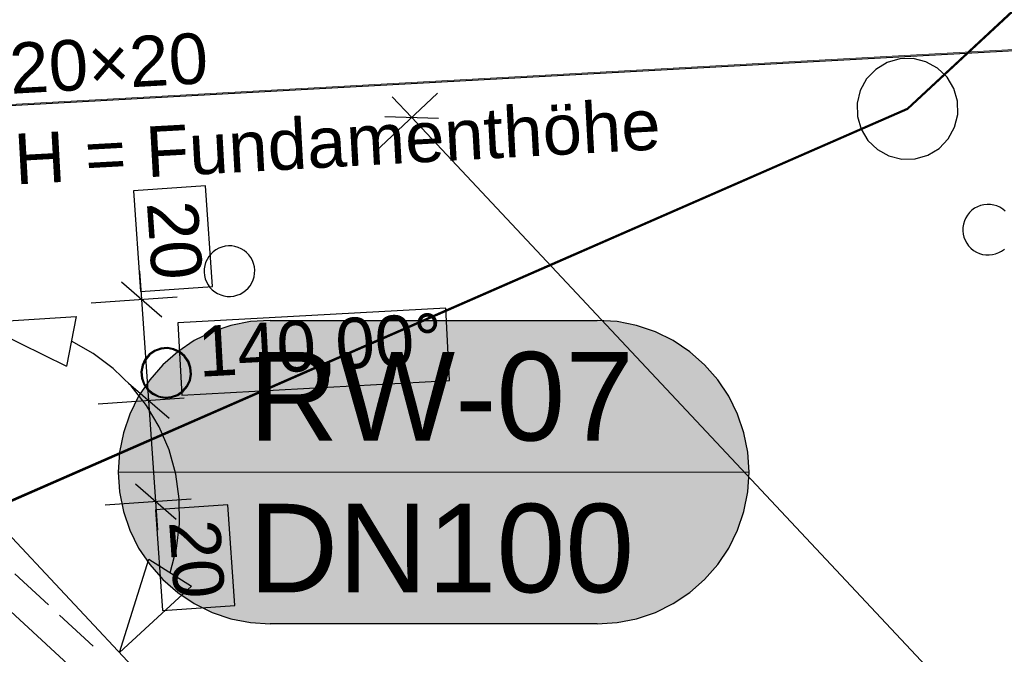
# Model space of a CAD drawing. Extents: x -779 to 790, y -208 to 633.
# Tile 64 of 232: x -298 to -259, y 127 to 152. Entities that reach past the tile are written whole.
import ezdxf
from ezdxf.lldxf.tags import DXFTag

# ---------------------------------------------------------------- set-up
doc = ezdxf.new("R2010")
doc.units = 0
doc.layers.get('0').update_dxf_attribs({"lineweight": 25})
for name, color, linetype, lineweight, true_color in [('01 Allgemein Bemaßung', 7, 'Continuous', 25, 0x848484), ('01AFU Allgemein Bemaßung-A07F5V4RWF', 7, 'Continuous', 25, 0x848484), ('02 Raster Bemaßung', 7, 'Continuous', 25, 0x848484), ('02 Raster Gebäude-A07F5V4QWF', 7, 'Continuous', 25, 0x848484), ('20 Fallrohre', 9, 'Continuous', 25, 0x808080), ('20 Fundament-A07F5V4OWF', 7, 'Continuous', 25, 0x848484), ('20 Magerbeton Bohrungen', 7, 'Continuous', 25, 0x848484), ('20 Zaun innen', 9, 'Continuous', 25, 0x808080), ('S_Mass', 150, 'Continuous', 25, 0x007fff)]:
    doc.layers.add(name, color=color, linetype=linetype, lineweight=lineweight, true_color=true_color)
doc.layers.add('02 Raster Gebäude-A07F5V53WF', color=7, linetype='Continuous', lineweight=13)
doc.styles.get("Standard").update_dxf_attribs({"font": 'arial.ttf'})
tags = doc.linetypes.add('Raster-A07F5V4TWF', pattern=[0.2, 0.1, -0.05, 0, -0.05]).pattern_tags.tags
tags[10:11] = [DXFTag(74, 4), DXFTag(75, 0), DXFTag(340, '0'), DXFTag(46, 1.0), DXFTag(50, 0.0), DXFTag(44, 0.0), DXFTag(45, 0.0)]
tags[8:9] = [DXFTag(74, 4), DXFTag(75, 0), DXFTag(340, '0'), DXFTag(46, 1.0), DXFTag(50, 0.0), DXFTag(44, 0.0), DXFTag(45, 0.0)]
tags[6:7] = [DXFTag(74, 4), DXFTag(75, 0), DXFTag(340, '0'), DXFTag(46, 1.0), DXFTag(50, 0.0), DXFTag(44, 0.0), DXFTag(45, 0.0)]
tags[4:5] = [DXFTag(74, 4), DXFTag(75, 0), DXFTag(340, '0'), DXFTag(46, 1.0), DXFTag(50, 0.0), DXFTag(44, 0.0), DXFTag(45, 0.0)]
tags = doc.linetypes.add('Raster-A07F5V57WF', pattern=[0.2, 0.1, -0.05, 0, -0.05]).pattern_tags.tags
tags[10:11] = [DXFTag(74, 4), DXFTag(75, 0), DXFTag(340, '0'), DXFTag(46, 1.0), DXFTag(50, 0.0), DXFTag(44, 0.0), DXFTag(45, 0.0)]
tags[8:9] = [DXFTag(74, 4), DXFTag(75, 0), DXFTag(340, '0'), DXFTag(46, 1.0), DXFTag(50, 0.0), DXFTag(44, 0.0), DXFTag(45, 0.0)]
tags[6:7] = [DXFTag(74, 4), DXFTag(75, 0), DXFTag(340, '0'), DXFTag(46, 1.0), DXFTag(50, 0.0), DXFTag(44, 0.0), DXFTag(45, 0.0)]
tags[4:5] = [DXFTag(74, 4), DXFTag(75, 0), DXFTag(340, '0'), DXFTag(46, 1.0), DXFTag(50, 0.0), DXFTag(44, 0.0), DXFTag(45, 0.0)]
tags = doc.linetypes.add('Wipeout_Contour-A07F5V4SWF', pattern=[1, 0, -1]).pattern_tags.tags
tags[6:7] = [DXFTag(74, 4), DXFTag(75, 0), DXFTag(340, '0'), DXFTag(46, 1.0), DXFTag(50, 0.0), DXFTag(44, 0.0), DXFTag(45, 0.0)]
tags[4:5] = [DXFTag(74, 4), DXFTag(75, 0), DXFTag(340, '0'), DXFTag(46, 1.0), DXFTag(50, 0.0), DXFTag(44, 0.0), DXFTag(45, 0.0)]

# ---------------------------------------------------------------- blocks, each defined once
blk = doc.blocks.new('Referenz-A07F5V4VWF', base_point=(-401.415, -176.34))
at = {"color": 0, "linetype": 'ByBlock', "lineweight": -2, "ltscale": 12.5}
blk.add_line((-247.914, 77.458), (-299.512, 132.542), dxfattribs=at)
blk.add_line((-247.914, 77.458), (-299.512, 132.542), dxfattribs=at)
at = {"layer": '01AFU Allgemein Bemaßung-A07F5V4RWF', "color": 0, "lineweight": -2}
for p, q in [((-284.283, 146.807), (-281.797, 149.136)), ((-283.592, 148.995), (-282.823, 148.174)), ((-281.763, 148.139), (-283.883, 148.209)), ((-282.823, 148.174), (-218.111, 79.089)), ((-293.483, 140.982), (-293.561, 142.104)), ((-292.683, 140.285), (-294.283, 141.678)), ((-292.08, 141.079), (-295.478, 140.843)), ((-293.205, 136.991), (-293.483, 140.982)), ((-294.005, 137.687), (-292.405, 136.295)), ((-291.802, 137.089), (-295.2, 136.852)), ((-292.927, 133.001), (-293.205, 136.991)), ((-293.728, 133.697), (-292.127, 132.305)), ((-291.524, 133.098), (-294.923, 132.862)), ((-292.849, 131.878), (-292.927, 133.001))]:
    blk.add_line(p, q, dxfattribs=at)
at = {"layer": '01AFU Allgemein Bemaßung-A07F5V4RWF', "color": 0, "linetype": 'Wipeout_Contour-A07F5V4SWF', "lineweight": -2, "ltscale": 1.625}
for p, q in [((-290.96, 145.476), (-293.811, 145.278)), ((-290.683, 141.499), (-290.96, 145.476)), ((-293.811, 145.278), (-293.534, 141.3)), ((-293.534, 141.3), (-290.683, 141.499)), ((-290.083, 132.877), (-292.933, 132.678)), ((-292.933, 132.678), (-292.656, 128.7)), ((-289.806, 128.899), (-290.083, 132.877)), ((-292.656, 128.7), (-289.806, 128.899))]:
    blk.add_line(p, q, dxfattribs=at)
at = {"layer": '02 Raster Bemaßung', "color": 0, "linetype": 'Wipeout_Contour-A07F5V4SWF', "lineweight": -2, "ltscale": 1.625}
for p, q in [((-281.48, 140.644), (-292.058, 140.065)), ((-281.324, 137.79), (-281.48, 140.644)), ((-292.058, 140.065), (-291.902, 137.212)), ((-291.902, 137.212), (-281.324, 137.79))]:
    blk.add_line(p, q, dxfattribs=at)
at = {"layer": '02 Raster Bemaßung', "color": 0, "lineweight": -2}
for p, q in [((-299.923, 140.065), (-296.067, 140.321)), ((-299.923, 140.065), (-296.456, 138.358)), ((-296.067, 140.321), (-296.456, 138.358)), ((-295.401, 138.856), (-296.262, 139.339)), ((-294.611, 138.265), (-295.401, 138.856)), ((-293.905, 137.575), (-294.611, 138.265)), ((-293.295, 136.799), (-293.905, 137.575)), ((-292.792, 135.949), (-293.295, 136.799)), ((-292.404, 135.041), (-292.792, 135.949)), ((-292.138, 134.091), (-292.404, 135.041)), ((-291.999, 133.113), (-292.138, 134.091)), ((-291.989, 132.126), (-291.999, 133.113)), ((-292.108, 131.146), (-291.989, 132.126)), ((-292.354, 130.19), (-292.108, 131.146)), ((-294.361, 127.043), (-293.197, 130.728)), ((-293.197, 130.728), (-291.511, 129.653)), ((-294.361, 127.043), (-291.511, 129.653))]:
    blk.add_line(p, q, dxfattribs=at)
at = {"layer": '02 Raster Gebäude-A07F5V4QWF', "color": 0, "linetype": 'Raster-A07F5V4TWF', "lineweight": -2, "ltscale": 187.5}
for p, q in [((-94.628, 159.813), (-288.386, 149.211)), ((-288.386, 149.211), (-352.785, 145.687))]:
    blk.add_line(p, q, dxfattribs=at)
at = {"layer": '20 Fundament-A07F5V4OWF', "color": 0, "lineweight": -2}
for p, q in [((-247.914, 77.458), (-299.512, 132.542)), ((-297.166, 128.92), (-298.489, 130.14)), ((-278.253, 109.847), (-299.333, 129.286)), ((-295.401, 127.293), (-296.725, 128.513))]:
    blk.add_line(p, q, dxfattribs=at)
at = {"layer": '20 Magerbeton Bohrungen', "color": 0, "lineweight": -2}
for p, q in [((-260.48, 144.654), (-260.595, 144.592)), ((-260.358, 144.702), (-260.48, 144.654)), ((-260.231, 144.732), (-260.358, 144.702)), ((-260.101, 144.746), (-260.231, 144.732)), ((-259.97, 144.743), (-260.101, 144.746)), ((-259.841, 144.722), (-259.97, 144.743)), ((-259.716, 144.685), (-259.841, 144.722)), ((-259.596, 144.632), (-259.716, 144.685)), ((-260.878, 144.323), (-260.946, 144.211)), ((-260.796, 144.425), (-260.878, 144.323)), ((-260.701, 144.515), (-260.796, 144.425)), ((-260.595, 144.592), (-260.701, 144.515)), ((-259.484, 144.564), (-259.596, 144.632)), ((-259.383, 144.482), (-259.484, 144.564)), ((-261.036, 143.966), (-261.057, 143.837)), ((-260.999, 144.092), (-261.036, 143.966)), ((-260.946, 144.211), (-260.999, 144.092)), ((-261.057, 143.837), (-261.06, 143.706)), ((-261.06, 143.706), (-261.046, 143.576)), ((-261.046, 143.576), (-261.015, 143.449)), ((-290.19, 143.093), (-290.317, 143.062)), ((-290.06, 143.107), (-290.19, 143.093)), ((-289.929, 143.104), (-290.06, 143.107)), ((-289.8, 143.083), (-289.929, 143.104)), ((-289.675, 143.046), (-289.8, 143.083)), ((-261.015, 143.449), (-260.968, 143.327)), ((-260.968, 143.327), (-260.906, 143.212)), ((-260.906, 143.212), (-260.829, 143.106)), ((-260.829, 143.106), (-260.739, 143.012)), ((-290.755, 142.785), (-290.837, 142.684)), ((-290.66, 142.876), (-290.755, 142.785)), ((-290.554, 142.953), (-290.66, 142.876)), ((-290.44, 143.015), (-290.554, 142.953)), ((-290.317, 143.062), (-290.44, 143.015)), ((-289.555, 142.993), (-289.675, 143.046)), ((-289.443, 142.925), (-289.555, 142.993)), ((-289.342, 142.843), (-289.443, 142.925)), ((-289.252, 142.748), (-289.342, 142.843)), ((-289.175, 142.642), (-289.252, 142.748)), ((-260.739, 143.012), (-260.637, 142.929)), ((-260.637, 142.929), (-260.525, 142.861)), ((-260.525, 142.861), (-260.406, 142.808)), ((-260.406, 142.808), (-260.28, 142.771)), ((-260.28, 142.771), (-260.151, 142.751)), ((-260.151, 142.751), (-260.02, 142.747)), ((-260.02, 142.747), (-259.89, 142.761)), ((-259.89, 142.761), (-259.763, 142.792)), ((-259.763, 142.792), (-259.641, 142.839)), ((-259.641, 142.839), (-259.526, 142.902)), ((-259.526, 142.902), (-259.42, 142.979)), ((-290.995, 142.327), (-291.016, 142.198)), ((-290.958, 142.452), (-290.995, 142.327)), ((-290.905, 142.572), (-290.958, 142.452)), ((-290.837, 142.684), (-290.905, 142.572)), ((-289.112, 142.527), (-289.175, 142.642)), ((-289.065, 142.405), (-289.112, 142.527)), ((-289.034, 142.278), (-289.065, 142.405)), ((-291.016, 142.198), (-291.019, 142.067)), ((-291.019, 142.067), (-291.005, 141.937)), ((-291.005, 141.937), (-290.974, 141.81)), ((-289.044, 141.888), (-289.024, 142.017)), ((-289.02, 142.148), (-289.034, 142.278)), ((-289.024, 142.017), (-289.02, 142.148)), ((-290.974, 141.81), (-290.927, 141.688)), ((-290.927, 141.688), (-290.865, 141.573)), ((-290.865, 141.573), (-290.788, 141.467)), ((-289.284, 141.429), (-289.202, 141.531)), ((-289.202, 141.531), (-289.134, 141.643)), ((-289.134, 141.643), (-289.081, 141.762)), ((-289.081, 141.762), (-289.044, 141.888)), ((-290.788, 141.467), (-290.698, 141.372)), ((-290.698, 141.372), (-290.596, 141.29)), ((-290.596, 141.29), (-290.484, 141.222)), ((-290.484, 141.222), (-290.365, 141.169)), ((-290.365, 141.169), (-290.239, 141.132)), ((-289.849, 141.122), (-289.722, 141.153)), ((-289.722, 141.153), (-289.6, 141.2)), ((-289.6, 141.2), (-289.485, 141.262)), ((-289.485, 141.262), (-289.379, 141.339)), ((-289.379, 141.339), (-289.284, 141.429)), ((-290.239, 141.132), (-290.11, 141.111)), ((-290.11, 141.111), (-289.979, 141.108)), ((-289.979, 141.108), (-289.849, 141.122))]:
    blk.add_line(p, q, dxfattribs=at)
at = {"layer": '01 Allgemein Bemaßung', "color": 0, "linetype": 'ByBlock', "lineweight": -2, "ltscale": 0.21125, "char_height": 2.00026, "attachment_point": 1, "rotation": 3.132}
for s, insert in [('{\\fArial;20×20}', (-298.762, 151.113)), ('{\\fArial;H = Fundamenthöhe}', (-298.574, 147.53))]:
    blk.add_mtext(s, dxfattribs=dict(at, insert=insert))
at = {"layer": '01AFU Allgemein Bemaßung-A07F5V4RWF', "color": 0, "linetype": 'ByBlock', "lineweight": -2, "ltscale": 1.625, "char_height": 2.00026, "attachment_point": 1, "rotation": 273.9845}
for insert in [(-291.287, 144.948), (-290.409, 132.348)]:
    blk.add_mtext('{\\fArial;20}', dxfattribs=dict(at, insert=insert))
at = {"layer": '02 Raster Bemaßung', "color": 0, "linetype": 'ByBlock', "lineweight": -2, "ltscale": 1.625, "insert": (-291.317, 139.928), "char_height": 2.00026, "attachment_point": 1, "rotation": 3.132}
blk.add_mtext('{\\fArial;140,00°}', dxfattribs=at)
blk = doc.blocks.new('Referenz-A07F5V59WF', base_point=(-759.499, -206.186))
at = {"layer": '02 Raster Gebäude-A07F5V53WF', "color": 0, "linetype": 'Raster-A07F5V57WF', "ltscale": 117.000008}
for p, q in [((451.033, 189.73), (-288.356, 149.263)), ((-288.356, 149.263), (-352.742, 145.739))]:
    blk.add_line(p, q, dxfattribs=at)
at = {"layer": '02 Raster Gebäude-A07F5V53WF', "color": 0, "linetype": 'Continuous', "ltscale": 117.000008}
for p, q in [((-263.246, 148.522), (-226.69, 182.629)), ((-305.353, 130.094), (-263.246, 148.522))]:
    blk.add_line(p, q, dxfattribs=at)
at = {"layer": '20 Fallrohre', "color": 0, "linetype": 'Continuous', "lineweight": -2, "ltscale": 225.000015}
for p, q in [((-293.189, 138.827), (-293.357, 138.628)), ((-292.975, 138.976), (-293.189, 138.827)), ((-292.956, 138.941), (-293.162, 138.798)), ((-292.729, 139.065), (-292.975, 138.976)), ((-292.721, 139.026), (-292.956, 138.941)), ((-292.469, 139.087), (-292.729, 139.065)), ((-292.471, 139.047), (-292.721, 139.026)), ((-292.224, 139.003), (-292.471, 139.047)), ((-292.212, 139.041), (-292.469, 139.087)), ((-291.998, 138.896), (-292.224, 139.003)), ((-291.976, 138.93), (-292.212, 139.041)), ((-291.806, 138.734), (-291.998, 138.896)), ((-291.776, 138.761), (-291.976, 138.93)), ((-293.357, 138.628), (-293.469, 138.392)), ((-293.324, 138.606), (-293.43, 138.38)), ((-293.162, 138.798), (-293.324, 138.606)), ((-291.663, 138.529), (-291.806, 138.734)), ((-291.627, 138.547), (-291.776, 138.761)), ((-291.578, 138.293), (-291.663, 138.529)), ((-291.539, 138.301), (-291.627, 138.547)), ((-293.469, 138.392), (-293.515, 138.135)), ((-293.515, 138.135), (-293.493, 137.875)), ((-293.43, 138.38), (-293.475, 138.133)), ((-293.475, 138.133), (-293.454, 137.883)), ((-291.601, 137.797), (-291.557, 138.043)), ((-291.557, 138.043), (-291.578, 138.293)), ((-291.563, 137.784), (-291.517, 138.041)), ((-291.517, 138.041), (-291.539, 138.301)), ((-293.493, 137.875), (-293.404, 137.629)), ((-293.454, 137.883), (-293.369, 137.647)), ((-293.369, 137.647), (-293.226, 137.442)), ((-291.708, 137.57), (-291.601, 137.797)), ((-291.674, 137.548), (-291.563, 137.784)), ((-293.404, 137.629), (-293.255, 137.415)), ((-293.255, 137.415), (-293.056, 137.246)), ((-293.226, 137.442), (-293.034, 137.28)), ((-293.056, 137.246), (-292.819, 137.135)), ((-293.034, 137.28), (-292.807, 137.173)), ((-292.075, 137.235), (-291.869, 137.378)), ((-292.057, 137.2), (-291.843, 137.349)), ((-291.869, 137.378), (-291.708, 137.57)), ((-291.843, 137.349), (-291.674, 137.548)), ((-292.819, 137.135), (-292.563, 137.089)), ((-292.807, 137.173), (-292.561, 137.129)), ((-292.563, 137.089), (-292.302, 137.111)), ((-292.561, 137.129), (-292.311, 137.15)), ((-292.311, 137.15), (-292.075, 137.235)), ((-292.302, 137.111), (-292.057, 137.2))]:
    blk.add_line(p, q, dxfattribs=at)
for points in [[(-293.198, 138.791), (-293.227, 138.791), (-293.198, 138.816)], [(-293.137, 138.816), (-293.198, 138.816), (-293.108, 138.841)], [(-293.198, 138.816), (-293.108, 138.841), (-293.169, 138.841)], [(-293.198, 138.763), (-293.137, 138.816), (-293.198, 138.816)], [(-293.108, 138.841), (-293.169, 138.841), (-293.108, 138.894)], [(-293.084, 138.894), (-293.108, 138.894), (-293.084, 138.908)], [(-293.084, 138.862), (-293.108, 138.862), (-293.108, 138.894)], [(-293.084, 138.862), (-293.084, 138.894), (-293.108, 138.894)], [(-293.108, 138.841), (-293.084, 138.862), (-293.108, 138.862)], [(-293.009, 138.908), (-293.084, 138.908), (-292.975, 138.93)], [(-293.084, 138.908), (-292.975, 138.93), (-293.05, 138.93)], [(-293.084, 138.862), (-293.009, 138.908), (-293.084, 138.908)], [(-292.975, 138.93), (-293.05, 138.93), (-292.975, 138.976)], [(-292.956, 138.976), (-292.975, 138.976), (-292.956, 138.984)], [(-292.956, 138.941), (-292.975, 138.941), (-292.975, 138.976)], [(-292.956, 138.941), (-292.956, 138.976), (-292.975, 138.976)], [(-292.975, 138.93), (-292.956, 138.941), (-292.975, 138.941)], [(-292.854, 138.984), (-292.956, 138.984), (-292.83, 138.994)], [(-292.956, 138.984), (-292.83, 138.994), (-292.933, 138.994)], [(-292.956, 138.941), (-292.854, 138.984), (-292.956, 138.984)], [(-292.83, 138.994), (-292.933, 138.994), (-292.83, 139.037)], [(-292.818, 139.037), (-292.83, 139.037), (-292.818, 139.04)], [(-292.818, 138.999), (-292.83, 138.999), (-292.83, 139.037)], [(-292.818, 138.999), (-292.818, 139.037), (-292.83, 139.037)], [(-292.83, 138.994), (-292.818, 138.999), (-292.83, 138.999)], [(-292.678, 139.04), (-292.818, 139.04), (-292.678, 139.075)], [(-292.678, 139.034), (-292.818, 139.034), (-292.818, 139.04)], [(-292.678, 139.034), (-292.678, 139.04), (-292.818, 139.04)], [(-292.818, 138.999), (-292.678, 139.034), (-292.818, 139.034)], [(-292.671, 139.035), (-292.678, 139.035), (-292.678, 139.075)], [(-292.671, 139.035), (-292.671, 139.075), (-292.678, 139.075)], [(-292.671, 139.075), (-292.678, 139.075), (-292.671, 139.075)], [(-292.678, 139.034), (-292.671, 139.035), (-292.678, 139.035)], [(-292.521, 139.075), (-292.671, 139.075), (-292.521, 139.088)], [(-292.521, 139.048), (-292.671, 139.048), (-292.671, 139.075)], [(-292.521, 139.048), (-292.521, 139.075), (-292.671, 139.075)], [(-292.671, 139.035), (-292.521, 139.048), (-292.671, 139.048)], [(-292.521, 139.048), (-292.521, 139.048), (-292.521, 139.088)], [(-292.521, 139.048), (-292.521, 139.088), (-292.521, 139.088)], [(-292.521, 139.088), (-292.521, 139.088), (-292.521, 139.088)], [(-292.403, 139.048), (-292.521, 139.048), (-292.521, 139.088)], [(-292.371, 139.077), (-292.489, 139.077), (-292.521, 139.088)], [(-292.521, 139.048), (-292.521, 139.048), (-292.521, 139.048)], [(-292.371, 139.037), (-292.403, 139.048), (-292.521, 139.048)], [(-292.371, 139.037), (-292.371, 139.077), (-292.489, 139.077)], [(-292.365, 139.037), (-292.371, 139.037), (-292.371, 139.077)], [(-292.365, 139.036), (-292.365, 139.077), (-292.371, 139.077)], [(-292.365, 139.077), (-292.371, 139.077), (-292.371, 139.077)], [(-292.365, 139.036), (-292.365, 139.037), (-292.371, 139.037)], [(-292.287, 139.036), (-292.365, 139.036), (-292.365, 139.077)], [(-292.224, 139.044), (-292.302, 139.044), (-292.365, 139.077)], [(-292.224, 139.003), (-292.287, 139.036), (-292.365, 139.036)], [(-292.224, 139.003), (-292.224, 139.044), (-292.302, 139.044)], [(-292.213, 139.003), (-292.224, 139.003), (-292.224, 139.044)], [(-292.212, 139.041), (-292.224, 139.041), (-292.224, 139.044)], [(-292.212, 138.998), (-292.212, 139.041), (-292.224, 139.041)], [(-292.212, 138.998), (-292.213, 139.003), (-292.224, 139.003)], [(-292.154, 138.998), (-292.212, 138.998), (-292.212, 139.041)], [(-292.085, 138.989), (-292.143, 138.989), (-292.212, 139.041)], [(-292.085, 138.946), (-292.154, 138.998), (-292.212, 138.998)], [(-292.085, 138.946), (-292.085, 138.989), (-292.143, 138.989)], [(-292.07, 138.946), (-292.085, 138.946), (-292.085, 138.989)], [(-292.067, 138.982), (-292.082, 138.982), (-292.085, 138.989)], [(-292.067, 138.935), (-292.07, 138.946), (-292.085, 138.946)], [(-292.067, 138.935), (-292.067, 138.982), (-292.082, 138.982)], [(-292.021, 138.935), (-292.067, 138.935), (-292.067, 138.982)], [(-291.956, 138.914), (-292.001, 138.914), (-292.067, 138.982)], [(-291.956, 138.868), (-292.021, 138.935), (-292.067, 138.935)], [(-291.956, 138.868), (-291.956, 138.914), (-292.001, 138.914)], [(-291.94, 138.868), (-291.956, 138.868), (-291.956, 138.914)], [(-291.933, 138.9), (-291.951, 138.9), (-291.956, 138.914)], [(-291.933, 138.848), (-291.94, 138.868), (-291.956, 138.868)], [(-291.933, 138.848), (-291.933, 138.9), (-291.951, 138.9)], [(-291.896, 138.848), (-291.933, 138.848), (-291.933, 138.9)], [(-291.841, 138.823), (-291.878, 138.823), (-291.933, 138.9)], [(-291.841, 138.771), (-291.896, 138.848), (-291.933, 138.848)], [(-291.841, 138.771), (-291.841, 138.823), (-291.878, 138.823)], [(-291.824, 138.771), (-291.841, 138.771), (-291.841, 138.823)], [(-291.813, 138.799), (-291.833, 138.799), (-291.841, 138.823)], [(-293.43, 138.401), (-293.465, 138.401), (-293.43, 138.485)], [(-293.409, 138.485), (-293.43, 138.485), (-293.409, 138.537)], [(-293.409, 138.431), (-293.43, 138.431), (-293.43, 138.485)], [(-293.409, 138.431), (-293.409, 138.485), (-293.43, 138.485)], [(-293.43, 138.38), (-293.409, 138.431), (-293.43, 138.431)], [(-293.374, 138.537), (-293.409, 138.537), (-293.374, 138.596)], [(-293.374, 138.519), (-293.409, 138.519), (-293.409, 138.537)], [(-293.374, 138.519), (-293.374, 138.537), (-293.409, 138.537)], [(-293.409, 138.431), (-293.374, 138.519), (-293.409, 138.519)], [(-293.328, 138.596), (-293.374, 138.596), (-293.328, 138.671)], [(-293.328, 138.594), (-293.374, 138.594), (-293.374, 138.596)], [(-293.328, 138.594), (-293.328, 138.596), (-293.374, 138.596)], [(-293.374, 138.519), (-293.328, 138.594), (-293.374, 138.594)], [(-293.296, 138.671), (-293.328, 138.671), (-293.296, 138.71)], [(-293.296, 138.648), (-293.328, 138.648), (-293.328, 138.671)], [(-293.296, 138.648), (-293.296, 138.671), (-293.328, 138.671)], [(-293.328, 138.594), (-293.296, 138.648), (-293.328, 138.648)], [(-293.243, 138.71), (-293.296, 138.71), (-293.227, 138.729)], [(-293.296, 138.71), (-293.227, 138.729), (-293.279, 138.729)], [(-293.296, 138.648), (-293.243, 138.71), (-293.296, 138.71)], [(-293.227, 138.729), (-293.279, 138.729), (-293.227, 138.791)], [(-293.198, 138.763), (-293.227, 138.763), (-293.227, 138.791)], [(-293.198, 138.763), (-293.198, 138.791), (-293.227, 138.791)], [(-293.227, 138.729), (-293.198, 138.763), (-293.227, 138.763)], [(-291.813, 138.738), (-291.824, 138.771), (-291.841, 138.771)], [(-291.813, 138.738), (-291.813, 138.799), (-291.833, 138.799)], [(-291.783, 138.738), (-291.813, 138.738), (-291.813, 138.799)], [(-291.742, 138.718), (-291.773, 138.718), (-291.813, 138.799)], [(-291.742, 138.657), (-291.783, 138.738), (-291.813, 138.738)], [(-291.742, 138.657), (-291.742, 138.718), (-291.773, 138.718)], [(-291.725, 138.657), (-291.742, 138.657), (-291.742, 138.718)], [(-291.71, 138.68), (-291.732, 138.68), (-291.742, 138.718)], [(-291.71, 138.605), (-291.725, 138.657), (-291.742, 138.657)], [(-291.71, 138.605), (-291.71, 138.68), (-291.732, 138.68)], [(-291.687, 138.605), (-291.71, 138.605), (-291.71, 138.68)], [(-291.663, 138.604), (-291.686, 138.604), (-291.71, 138.68)], [(-291.663, 138.529), (-291.687, 138.605), (-291.71, 138.605)], [(-291.663, 138.529), (-291.663, 138.604), (-291.686, 138.604)], [(-291.646, 138.529), (-291.663, 138.529), (-291.663, 138.604)], [(-291.627, 138.547), (-291.65, 138.547), (-291.663, 138.604)], [(-291.627, 138.444), (-291.646, 138.529), (-291.663, 138.529)], [(-291.627, 138.444), (-291.627, 138.547), (-291.65, 138.547)], [(-291.612, 138.444), (-291.627, 138.444), (-291.627, 138.547)], [(-291.605, 138.493), (-291.62, 138.493), (-291.627, 138.547)], [(-291.605, 138.39), (-291.612, 138.444), (-291.627, 138.444)], [(-291.605, 138.39), (-291.605, 138.493), (-291.62, 138.493)], [(-291.59, 138.39), (-291.605, 138.39), (-291.605, 138.493)], [(-291.569, 138.407), (-291.592, 138.407), (-291.605, 138.493)], [(-293.504, 138.082), (-293.516, 138.082), (-293.504, 138.239)], [(-293.504, 137.947), (-293.504, 138.082), (-293.516, 138.082)], [(-293.503, 138.239), (-293.504, 138.239), (-293.503, 138.246)], [(-293.503, 137.947), (-293.504, 137.947), (-293.504, 138.239)], [(-293.503, 137.926), (-293.503, 138.239), (-293.504, 138.239)], [(-293.476, 138.246), (-293.503, 138.246), (-293.476, 138.361)], [(-293.483, 137.926), (-293.503, 137.926), (-293.503, 138.246)], [(-293.476, 137.817), (-293.476, 138.246), (-293.503, 138.246)], [(-293.469, 138.361), (-293.476, 138.361), (-293.469, 138.392)], [(-293.469, 138.181), (-293.476, 138.181), (-293.476, 138.361)], [(-293.469, 138.181), (-293.469, 138.361), (-293.476, 138.361)], [(-293.476, 138.083), (-293.469, 138.181), (-293.476, 138.181)], [(-293.467, 137.817), (-293.476, 137.817), (-293.476, 138.083)], [(-293.465, 137.956), (-293.471, 137.956), (-293.476, 138.083)], [(-293.465, 138.392), (-293.469, 138.392), (-293.465, 138.401)], [(-293.465, 138.233), (-293.469, 138.233), (-293.469, 138.392)], [(-293.465, 138.233), (-293.465, 138.392), (-293.469, 138.392)], [(-293.469, 138.181), (-293.465, 138.233), (-293.469, 138.233)], [(-293.43, 138.38), (-293.465, 138.38), (-293.465, 138.401)], [(-293.43, 138.38), (-293.43, 138.401), (-293.465, 138.401)], [(-293.465, 138.233), (-293.43, 138.38), (-293.465, 138.38)], [(-291.569, 138.244), (-291.59, 138.39), (-291.605, 138.39)], [(-291.569, 138.244), (-291.569, 138.407), (-291.592, 138.407)], [(-291.567, 138.244), (-291.569, 138.244), (-291.569, 138.407)], [(-291.567, 138.402), (-291.569, 138.402), (-291.569, 138.407)], [(-291.567, 138.22), (-291.567, 138.402), (-291.569, 138.402)], [(-291.567, 138.22), (-291.567, 138.244), (-291.569, 138.244)], [(-291.56, 138.22), (-291.567, 138.22), (-291.567, 138.402)], [(-291.556, 138.359), (-291.565, 138.359), (-291.567, 138.402)], [(-291.556, 138.093), (-291.56, 138.22), (-291.567, 138.22)], [(-291.556, 138.093), (-291.556, 138.359), (-291.565, 138.359)], [(-291.556, 137.995), (-291.563, 137.995), (-291.556, 138.093)], [(-291.529, 137.93), (-291.556, 137.93), (-291.556, 138.359)], [(-291.529, 138.25), (-291.549, 138.25), (-291.556, 138.359)], [(-291.529, 137.93), (-291.529, 138.25), (-291.549, 138.25)], [(-291.527, 137.937), (-291.529, 137.937), (-291.529, 138.25)], [(-291.527, 138.229), (-291.529, 138.229), (-291.529, 138.25)], [(-291.527, 137.937), (-291.527, 138.229), (-291.529, 138.229)], [(-291.516, 138.094), (-291.527, 138.094), (-291.527, 138.229)], [(-291.527, 137.937), (-291.516, 138.094), (-291.527, 138.094)], [(-293.503, 137.926), (-293.503, 137.947), (-293.504, 137.947)], [(-293.476, 137.817), (-293.483, 137.926), (-293.503, 137.926)], [(-293.465, 137.774), (-293.467, 137.817), (-293.476, 137.817)], [(-293.465, 137.774), (-293.465, 137.956), (-293.471, 137.956)], [(-293.463, 137.774), (-293.465, 137.774), (-293.465, 137.956)], [(-293.463, 137.933), (-293.465, 137.933), (-293.465, 137.956)], [(-293.463, 137.769), (-293.463, 137.933), (-293.465, 137.933)], [(-293.463, 137.769), (-293.463, 137.774), (-293.465, 137.774)], [(-293.439, 137.769), (-293.463, 137.769), (-293.463, 137.933)], [(-293.427, 137.786), (-293.442, 137.786), (-293.463, 137.933)], [(-293.427, 137.684), (-293.439, 137.769), (-293.463, 137.769)], [(-293.427, 137.684), (-293.427, 137.786), (-293.442, 137.786)], [(-293.412, 137.684), (-293.427, 137.684), (-293.427, 137.786)], [(-293.404, 137.732), (-293.419, 137.732), (-293.427, 137.786)], [(-293.404, 137.629), (-293.412, 137.684), (-293.427, 137.684)], [(-293.404, 137.629), (-293.404, 137.732), (-293.419, 137.732)], [(-293.381, 137.629), (-293.404, 137.629), (-293.404, 137.732)], [(-293.369, 137.647), (-293.385, 137.647), (-293.404, 137.732)], [(-293.369, 137.572), (-293.369, 137.647), (-293.385, 137.647)], [(-293.345, 137.572), (-293.369, 137.572), (-293.369, 137.647)], [(-293.321, 137.571), (-293.345, 137.571), (-293.369, 137.647)], [(-291.658, 137.582), (-291.704, 137.582), (-291.658, 137.657)], [(-291.622, 137.657), (-291.658, 137.657), (-291.622, 137.745)], [(-291.622, 137.639), (-291.658, 137.639), (-291.658, 137.657)], [(-291.622, 137.639), (-291.622, 137.657), (-291.658, 137.657)], [(-291.658, 137.58), (-291.622, 137.639), (-291.658, 137.639)], [(-291.601, 137.745), (-291.622, 137.745), (-291.601, 137.797)], [(-291.601, 137.691), (-291.622, 137.691), (-291.622, 137.745)], [(-291.601, 137.691), (-291.601, 137.745), (-291.622, 137.745)], [(-291.622, 137.639), (-291.601, 137.691), (-291.622, 137.691)], [(-291.567, 137.797), (-291.601, 137.797), (-291.567, 137.943)], [(-291.567, 137.775), (-291.601, 137.775), (-291.601, 137.797)], [(-291.567, 137.775), (-291.567, 137.797), (-291.601, 137.797)], [(-291.601, 137.691), (-291.567, 137.775), (-291.601, 137.775)], [(-291.563, 137.943), (-291.567, 137.943), (-291.563, 137.995)], [(-291.563, 137.784), (-291.567, 137.784), (-291.567, 137.943)], [(-291.563, 137.784), (-291.563, 137.943), (-291.567, 137.943)], [(-291.567, 137.775), (-291.563, 137.784), (-291.567, 137.784)], [(-291.556, 137.815), (-291.563, 137.815), (-291.563, 137.995)], [(-291.556, 137.815), (-291.556, 137.995), (-291.563, 137.995)], [(-291.563, 137.784), (-291.556, 137.815), (-291.563, 137.815)], [(-291.556, 137.815), (-291.529, 137.93), (-291.556, 137.93)], [(-291.529, 137.93), (-291.527, 137.937), (-291.529, 137.937)], [(-293.369, 137.572), (-293.381, 137.629), (-293.404, 137.629)], [(-293.321, 137.496), (-293.345, 137.572), (-293.369, 137.572)], [(-293.321, 137.496), (-293.321, 137.571), (-293.345, 137.571)], [(-293.3, 137.496), (-293.321, 137.496), (-293.321, 137.571)], [(-293.289, 137.519), (-293.307, 137.519), (-293.321, 137.571)], [(-293.289, 137.458), (-293.3, 137.496), (-293.321, 137.496)], [(-293.289, 137.458), (-293.289, 137.519), (-293.307, 137.519)], [(-293.259, 137.458), (-293.289, 137.458), (-293.289, 137.519)], [(-293.219, 137.438), (-293.249, 137.438), (-293.289, 137.519)], [(-293.219, 137.377), (-293.259, 137.458), (-293.289, 137.458)], [(-293.219, 137.377), (-293.219, 137.438), (-293.249, 137.438)], [(-293.199, 137.377), (-293.219, 137.377), (-293.219, 137.438)], [(-293.191, 137.405), (-293.208, 137.405), (-293.219, 137.438)], [(-293.191, 137.353), (-293.199, 137.377), (-293.219, 137.377)], [(-293.191, 137.353), (-293.191, 137.405), (-293.208, 137.405)], [(-293.154, 137.353), (-293.191, 137.353), (-293.191, 137.405)], [(-293.099, 137.328), (-293.136, 137.328), (-293.191, 137.405)], [(-293.099, 137.276), (-293.154, 137.353), (-293.191, 137.353)], [(-293.099, 137.276), (-293.099, 137.328), (-293.136, 137.328)], [(-293.081, 137.276), (-293.099, 137.276), (-293.099, 137.328)], [(-293.076, 137.308), (-293.092, 137.308), (-293.099, 137.328)], [(-293.076, 137.262), (-293.081, 137.276), (-293.099, 137.276)], [(-293.076, 137.262), (-293.076, 137.308), (-293.092, 137.308)], [(-293.03, 137.262), (-293.076, 137.262), (-293.076, 137.308)], [(-292.965, 137.241), (-293.01, 137.241), (-293.076, 137.308)], [(-292.965, 137.195), (-293.03, 137.262), (-293.076, 137.262)], [(-292.057, 137.235), (-292.075, 137.235), (-292.057, 137.247)], [(-291.981, 137.247), (-292.057, 137.247), (-291.947, 137.268)], [(-292.057, 137.247), (-291.947, 137.268), (-292.023, 137.268)], [(-292.057, 137.2), (-291.981, 137.247), (-292.057, 137.247)], [(-291.947, 137.268), (-292.023, 137.268), (-291.947, 137.315)], [(-291.924, 137.315), (-291.947, 137.315), (-291.924, 137.335)], [(-291.924, 137.282), (-291.947, 137.282), (-291.947, 137.315)], [(-291.924, 137.282), (-291.924, 137.315), (-291.947, 137.315)], [(-291.947, 137.268), (-291.924, 137.282), (-291.947, 137.282)], [(-291.863, 137.335), (-291.924, 137.335), (-291.833, 137.36)], [(-291.924, 137.335), (-291.833, 137.36), (-291.894, 137.36)], [(-291.924, 137.282), (-291.863, 137.335), (-291.924, 137.335)], [(-291.833, 137.36), (-291.894, 137.36), (-291.833, 137.413)], [(-291.805, 137.413), (-291.833, 137.413), (-291.805, 137.447)], [(-291.805, 137.385), (-291.833, 137.385), (-291.833, 137.413)], [(-291.805, 137.385), (-291.805, 137.413), (-291.833, 137.413)], [(-291.833, 137.36), (-291.805, 137.385), (-291.833, 137.385)], [(-291.753, 137.447), (-291.805, 137.447), (-291.736, 137.466)], [(-291.805, 137.447), (-291.736, 137.466), (-291.788, 137.466)], [(-291.805, 137.385), (-291.753, 137.447), (-291.805, 137.447)], [(-291.736, 137.466), (-291.788, 137.466), (-291.736, 137.528)], [(-291.704, 137.528), (-291.736, 137.528), (-291.704, 137.582)], [(-291.704, 137.505), (-291.736, 137.505), (-291.736, 137.528)], [(-291.704, 137.505), (-291.704, 137.528), (-291.736, 137.528)], [(-291.736, 137.466), (-291.704, 137.505), (-291.736, 137.505)], [(-291.658, 137.58), (-291.704, 137.58), (-291.704, 137.582)], [(-291.658, 137.58), (-291.658, 137.582), (-291.704, 137.582)], [(-291.704, 137.505), (-291.658, 137.58), (-291.704, 137.58)], [(-292.965, 137.195), (-292.965, 137.241), (-293.01, 137.241)], [(-292.949, 137.195), (-292.965, 137.195), (-292.965, 137.241)], [(-292.947, 137.23), (-292.961, 137.23), (-292.965, 137.241)], [(-292.947, 137.187), (-292.949, 137.195), (-292.965, 137.195)], [(-292.947, 137.187), (-292.947, 137.23), (-292.961, 137.23)], [(-292.889, 137.187), (-292.947, 137.187), (-292.947, 137.23)], [(-292.819, 137.178), (-292.877, 137.178), (-292.947, 137.23)], [(-292.819, 137.135), (-292.889, 137.187), (-292.947, 137.187)], [(-292.819, 137.135), (-292.819, 137.178), (-292.877, 137.178)], [(-292.808, 137.135), (-292.819, 137.135), (-292.819, 137.178)], [(-292.807, 137.173), (-292.818, 137.173), (-292.819, 137.178)], [(-292.807, 137.133), (-292.808, 137.135), (-292.819, 137.135)], [(-292.807, 137.133), (-292.807, 137.173), (-292.818, 137.173)], [(-292.729, 137.133), (-292.807, 137.133), (-292.807, 137.173)], [(-292.667, 137.141), (-292.745, 137.141), (-292.807, 137.173)], [(-292.667, 137.1), (-292.729, 137.133), (-292.807, 137.133)], [(-292.667, 137.1), (-292.667, 137.141), (-292.745, 137.141)], [(-292.661, 137.1), (-292.667, 137.1), (-292.667, 137.141)], [(-292.661, 137.139), (-292.666, 137.139), (-292.667, 137.141)], [(-292.661, 137.099), (-292.661, 137.1), (-292.667, 137.1)], [(-292.661, 137.099), (-292.661, 137.139), (-292.666, 137.139)], [(-292.543, 137.099), (-292.661, 137.099), (-292.661, 137.139)], [(-292.51, 137.128), (-292.628, 137.128), (-292.661, 137.139)], [(-292.51, 137.088), (-292.543, 137.099), (-292.661, 137.099)], [(-292.51, 137.088), (-292.51, 137.128), (-292.628, 137.128)], [(-292.36, 137.128), (-292.51, 137.128), (-292.36, 137.141)], [(-292.51, 137.088), (-292.51, 137.088), (-292.51, 137.128)], [(-292.51, 137.088), (-292.51, 137.128), (-292.51, 137.128)], [(-292.51, 137.128), (-292.51, 137.128), (-292.51, 137.128)], [(-292.36, 137.101), (-292.51, 137.101), (-292.51, 137.128)], [(-292.36, 137.101), (-292.36, 137.128), (-292.51, 137.128)], [(-292.51, 137.088), (-292.36, 137.101), (-292.51, 137.101)], [(-292.51, 137.088), (-292.51, 137.088), (-292.51, 137.088)], [(-292.354, 137.141), (-292.36, 137.141), (-292.354, 137.142)], [(-292.354, 137.101), (-292.36, 137.101), (-292.36, 137.141)], [(-292.354, 137.101), (-292.354, 137.141), (-292.36, 137.141)], [(-292.36, 137.101), (-292.354, 137.101), (-292.36, 137.101)], [(-292.214, 137.142), (-292.354, 137.142), (-292.214, 137.177)], [(-292.214, 137.136), (-292.354, 137.136), (-292.354, 137.142)], [(-292.214, 137.136), (-292.214, 137.142), (-292.354, 137.142)], [(-292.354, 137.101), (-292.214, 137.136), (-292.354, 137.136)], [(-292.201, 137.177), (-292.214, 137.177), (-292.201, 137.182)], [(-292.201, 137.139), (-292.214, 137.139), (-292.214, 137.177)], [(-292.201, 137.139), (-292.201, 137.177), (-292.214, 137.177)], [(-292.214, 137.136), (-292.201, 137.139), (-292.214, 137.139)], [(-292.099, 137.182), (-292.201, 137.182), (-292.075, 137.192)], [(-292.201, 137.182), (-292.075, 137.192), (-292.178, 137.192)], [(-292.201, 137.139), (-292.099, 137.182), (-292.201, 137.182)], [(-292.075, 137.192), (-292.178, 137.192), (-292.075, 137.235)], [(-292.057, 137.2), (-292.075, 137.2), (-292.075, 137.235)], [(-292.057, 137.2), (-292.057, 137.235), (-292.075, 137.235)], [(-292.075, 137.192), (-292.057, 137.2), (-292.075, 137.2)]]:
    blk.add_solid(points, dxfattribs=at)
at = {"layer": '20 Zaun innen', "color": 0, "linetype": 'Continuous', "lineweight": -2, "ltscale": 225.000015}
for p, q in [((-226.697, 182.65), (-263.257, 148.539)), ((-263.235, 148.505), (-226.683, 182.608)), ((-263.547, 150.499), (-264.048, 150.354)), ((-263.025, 150.509), (-263.547, 150.499)), ((-262.518, 150.384), (-263.025, 150.509)), ((-264.495, 150.084), (-264.857, 149.707)), ((-264.048, 150.354), (-264.495, 150.084)), ((-262.061, 150.132), (-262.518, 150.384)), ((-261.684, 149.77), (-262.061, 150.132)), ((-264.857, 149.707), (-265.109, 149.25)), ((-261.414, 149.323), (-261.684, 149.77)), ((-261.269, 148.822), (-261.414, 149.323)), ((-265.109, 149.25), (-265.234, 148.743)), ((-263.257, 148.539), (-300.3, 132.327)), ((-265.234, 148.743), (-265.224, 148.221)), ((-261.259, 148.3), (-261.269, 148.822)), ((-300.284, 132.291), (-263.235, 148.505)), ((-265.224, 148.221), (-265.078, 147.72)), ((-261.384, 147.793), (-261.259, 148.3)), ((-261.636, 147.336), (-261.384, 147.793)), ((-265.078, 147.72), (-264.808, 147.273)), ((-264.808, 147.273), (-264.432, 146.911)), ((-261.998, 146.959), (-261.636, 147.336)), ((-264.432, 146.911), (-263.975, 146.659)), ((-263.975, 146.659), (-263.468, 146.534)), ((-262.946, 146.544), (-262.445, 146.69)), ((-262.445, 146.69), (-261.998, 146.959)), ((-263.468, 146.534), (-262.946, 146.544))]:
    blk.add_line(p, q, dxfattribs=at)

msp = doc.modelspace()

# ---------------------------------------------------------------- linework, layer by layer
at = {"layer": 'S_Mass'}
for p, q in [((-289.192, 140.113), (-289.962, 139.96)), ((-288.409, 140.164), (-289.192, 140.113)), ((-288.409, 140.164), (-275.497, 140.164)), ((-274.714, 140.113), (-275.497, 140.164)), ((-273.944, 139.96), (-274.714, 140.113)), ((-290.705, 139.708), (-291.409, 139.361)), ((-289.962, 139.96), (-290.705, 139.708)), ((-273.201, 139.708), (-273.944, 139.96)), ((-272.497, 139.361), (-273.201, 139.708)), ((-291.409, 139.361), (-292.062, 138.925)), ((-271.845, 138.925), (-272.497, 139.361)), ((-292.062, 138.925), (-292.652, 138.407)), ((-271.255, 138.407), (-271.845, 138.925)), ((-292.652, 138.407), (-293.169, 137.817)), ((-270.737, 137.817), (-271.255, 138.407)), ((-293.169, 137.817), (-293.605, 137.164)), ((-270.301, 137.164), (-270.737, 137.817)), ((-293.605, 137.164), (-293.953, 136.46)), ((-269.954, 136.46), (-270.301, 137.164)), ((-293.953, 136.46), (-294.205, 135.717)), ((-269.702, 135.717), (-269.954, 136.46)), ((-294.205, 135.717), (-294.358, 134.948)), ((-269.549, 134.948), (-269.702, 135.717)), ((-294.358, 134.948), (-294.409, 134.164)), ((-269.497, 134.164), (-269.549, 134.948)), ((-294.409, 134.164), (-294.358, 133.381)), ((-269.549, 133.381), (-269.497, 134.164)), ((-294.358, 133.381), (-294.205, 132.611)), ((-269.702, 132.611), (-269.549, 133.381)), ((-294.205, 132.611), (-293.953, 131.868)), ((-269.954, 131.868), (-269.702, 132.611)), ((-293.953, 131.868), (-293.605, 131.164)), ((-270.301, 131.164), (-269.954, 131.868)), ((-293.605, 131.164), (-293.169, 130.512)), ((-270.737, 130.512), (-270.301, 131.164)), ((-293.169, 130.512), (-292.652, 129.922)), ((-271.255, 129.922), (-270.737, 130.512)), ((-292.652, 129.922), (-292.062, 129.404)), ((-271.845, 129.404), (-271.255, 129.922)), ((-292.062, 129.404), (-291.409, 128.968)), ((-272.497, 128.968), (-271.845, 129.404)), ((-291.409, 128.968), (-290.705, 128.621)), ((-273.201, 128.621), (-272.497, 128.968)), ((-290.705, 128.621), (-289.962, 128.369)), ((-289.962, 128.369), (-289.192, 128.216)), ((-274.714, 128.216), (-273.944, 128.369)), ((-273.944, 128.369), (-273.201, 128.621)), ((-289.192, 128.216), (-288.409, 128.164)), ((-275.497, 128.164), (-288.409, 128.164)), ((-275.497, 128.164), (-274.714, 128.216))]:
    msp.add_line(p, q, dxfattribs=at)
at = {"layer": 'S_Mass', "lineweight": 18}
msp.add_line((-294.409, 134.164), (-269.497, 134.164), dxfattribs=at)
at = {"layer": 'S_Mass', "color": 7, "true_color": 0xfefefe}
for points in [[(-290.13, 139.912), (-273.776, 139.912), (-289.793, 140.003)], [(-289.793, 140.003), (-274.114, 140.003), (-289.451, 140.073)], [(-273.776, 139.912), (-289.793, 140.003), (-274.114, 140.003)], [(-289.451, 140.073), (-274.455, 140.073), (-289.106, 140.124)], [(-274.114, 140.003), (-289.451, 140.073), (-274.455, 140.073)], [(-289.106, 140.124), (-274.801, 140.124), (-288.758, 140.154)], [(-274.455, 140.073), (-289.106, 140.124), (-274.801, 140.124)], [(-288.758, 140.154), (-275.148, 140.154), (-288.409, 140.164)], [(-274.801, 140.124), (-288.758, 140.154), (-275.148, 140.154)], [(-275.148, 140.154), (-288.409, 140.164), (-275.497, 140.164)], [(-291.102, 139.526), (-272.804, 139.526), (-290.786, 139.674)], [(-290.786, 139.674), (-273.121, 139.674), (-290.461, 139.803)], [(-272.804, 139.526), (-290.786, 139.674), (-273.121, 139.674)], [(-290.461, 139.803), (-273.445, 139.803), (-290.13, 139.912)], [(-273.121, 139.674), (-290.461, 139.803), (-273.445, 139.803)], [(-273.445, 139.803), (-290.13, 139.912), (-273.776, 139.912)], [(-291.706, 139.177), (-272.2, 139.177), (-291.409, 139.361)], [(-291.409, 139.361), (-272.497, 139.361), (-291.102, 139.526)], [(-272.2, 139.177), (-291.409, 139.361), (-272.497, 139.361)], [(-272.497, 139.361), (-291.102, 139.526), (-272.804, 139.526)], [(-292.266, 138.761), (-271.641, 138.761), (-291.992, 138.977)], [(-291.992, 138.977), (-271.914, 138.977), (-291.706, 139.177)], [(-271.641, 138.761), (-291.992, 138.977), (-271.914, 138.977)], [(-271.914, 138.977), (-291.706, 139.177), (-272.2, 139.177)], [(-292.774, 138.282), (-271.133, 138.282), (-292.527, 138.529)], [(-292.527, 138.529), (-271.38, 138.529), (-292.266, 138.761)], [(-271.133, 138.282), (-292.527, 138.529), (-271.38, 138.529)], [(-271.38, 138.529), (-292.266, 138.761), (-271.641, 138.761)], [(-293.006, 138.021), (-270.901, 138.021), (-292.774, 138.282)], [(-270.901, 138.021), (-292.774, 138.282), (-271.133, 138.282)], [(-293.422, 137.461), (-270.484, 137.461), (-293.222, 137.747)], [(-293.222, 137.747), (-270.685, 137.747), (-293.006, 138.021)], [(-270.484, 137.461), (-293.222, 137.747), (-270.685, 137.747)], [(-270.685, 137.747), (-293.006, 138.021), (-270.901, 138.021)], [(-293.605, 137.164), (-270.301, 137.164), (-293.422, 137.461)], [(-270.301, 137.164), (-293.422, 137.461), (-270.484, 137.461)], [(-293.919, 136.541), (-269.988, 136.541), (-293.771, 136.857)], [(-293.771, 136.857), (-270.135, 136.857), (-293.605, 137.164)], [(-269.988, 136.541), (-293.771, 136.857), (-270.135, 136.857)], [(-293.771, 136.857), (-270.135, 136.857), (-293.771, 136.857)], [(-270.135, 136.857), (-293.771, 136.857), (-270.135, 136.857)], [(-270.135, 136.857), (-293.605, 137.164), (-270.301, 137.164)], [(-294.047, 136.217), (-269.859, 136.217), (-293.919, 136.541)], [(-269.859, 136.217), (-293.919, 136.541), (-269.988, 136.541)], [(-294.157, 135.885), (-269.749, 135.885), (-294.047, 136.217)], [(-269.749, 135.885), (-294.047, 136.217), (-269.859, 136.217)], [(-294.047, 136.217), (-269.859, 136.217), (-294.047, 136.217)], [(-269.859, 136.217), (-294.047, 136.217), (-269.859, 136.217)], [(-294.248, 135.548), (-269.659, 135.548), (-294.157, 135.885)], [(-269.659, 135.548), (-294.157, 135.885), (-269.749, 135.885)], [(-294.318, 135.206), (-269.588, 135.206), (-294.248, 135.548)], [(-269.588, 135.206), (-294.248, 135.548), (-269.659, 135.548)], [(-294.369, 134.861), (-269.538, 134.861), (-294.318, 135.206)], [(-269.538, 134.861), (-294.318, 135.206), (-269.588, 135.206)], [(-294.318, 135.206), (-269.588, 135.206), (-294.318, 135.206)], [(-269.588, 135.206), (-294.318, 135.206), (-269.588, 135.206)], [(-294.399, 134.513), (-269.507, 134.513), (-294.369, 134.861)], [(-269.507, 134.513), (-294.369, 134.861), (-269.538, 134.861)], [(-294.369, 134.861), (-269.538, 134.861), (-294.369, 134.861)], [(-269.538, 134.861), (-294.369, 134.861), (-269.538, 134.861)], [(-294.409, 134.164), (-269.497, 134.164), (-294.399, 134.513)], [(-294.399, 133.816), (-269.507, 133.816), (-294.409, 134.164)], [(-269.507, 133.816), (-294.409, 134.164), (-269.497, 134.164)], [(-269.497, 134.164), (-294.399, 134.513), (-269.507, 134.513)], [(-294.369, 133.468), (-269.538, 133.468), (-294.399, 133.816)], [(-269.538, 133.468), (-294.399, 133.816), (-269.507, 133.816)], [(-294.399, 133.816), (-269.507, 133.816), (-294.399, 133.816)], [(-269.507, 133.816), (-294.399, 133.816), (-269.507, 133.816)], [(-294.318, 133.122), (-269.588, 133.122), (-294.369, 133.468)], [(-269.588, 133.122), (-294.369, 133.468), (-269.538, 133.468)], [(-294.369, 133.468), (-269.538, 133.468), (-294.369, 133.468)], [(-269.538, 133.468), (-294.369, 133.468), (-269.538, 133.468)], [(-294.248, 132.781), (-269.659, 132.781), (-294.318, 133.122)], [(-269.659, 132.781), (-294.318, 133.122), (-269.588, 133.122)], [(-294.318, 133.122), (-269.588, 133.122), (-294.318, 133.122)], [(-269.588, 133.122), (-294.318, 133.122), (-269.588, 133.122)], [(-294.157, 132.444), (-269.749, 132.444), (-294.248, 132.781)], [(-269.749, 132.444), (-294.248, 132.781), (-269.659, 132.781)], [(-294.047, 132.112), (-269.859, 132.112), (-294.157, 132.444)], [(-269.859, 132.112), (-294.157, 132.444), (-269.749, 132.444)], [(-294.157, 132.444), (-269.749, 132.444), (-294.157, 132.444)], [(-269.749, 132.444), (-294.157, 132.444), (-269.749, 132.444)], [(-293.919, 131.788), (-269.988, 131.788), (-294.047, 132.112)], [(-269.988, 131.788), (-294.047, 132.112), (-269.859, 132.112)], [(-293.771, 131.472), (-270.135, 131.472), (-293.919, 131.788)], [(-270.135, 131.472), (-293.919, 131.788), (-269.988, 131.788)], [(-293.919, 131.788), (-269.988, 131.788), (-293.919, 131.788)], [(-269.988, 131.788), (-293.919, 131.788), (-269.988, 131.788)], [(-293.605, 131.164), (-270.301, 131.164), (-293.771, 131.472)], [(-270.301, 131.164), (-293.771, 131.472), (-270.135, 131.472)], [(-293.422, 130.867), (-270.484, 130.867), (-293.605, 131.164)], [(-270.484, 130.867), (-293.605, 131.164), (-270.301, 131.164)], [(-293.222, 130.581), (-270.685, 130.581), (-293.422, 130.867)], [(-270.685, 130.581), (-293.422, 130.867), (-270.484, 130.867)], [(-293.422, 130.867), (-270.484, 130.867), (-293.422, 130.867)], [(-270.484, 130.867), (-293.422, 130.867), (-270.484, 130.867)], [(-293.006, 130.308), (-270.901, 130.308), (-293.222, 130.581)], [(-270.901, 130.308), (-293.222, 130.581), (-270.685, 130.581)], [(-292.774, 130.047), (-271.133, 130.047), (-293.006, 130.308)], [(-271.133, 130.047), (-293.006, 130.308), (-270.901, 130.308)], [(-292.527, 129.8), (-271.38, 129.8), (-292.774, 130.047)], [(-271.38, 129.8), (-292.774, 130.047), (-271.133, 130.047)], [(-292.266, 129.568), (-271.641, 129.568), (-292.527, 129.8)], [(-271.641, 129.568), (-292.527, 129.8), (-271.38, 129.8)], [(-291.992, 129.352), (-271.914, 129.352), (-292.266, 129.568)], [(-271.914, 129.352), (-292.266, 129.568), (-271.641, 129.568)], [(-291.706, 129.151), (-272.2, 129.151), (-291.992, 129.352)], [(-272.2, 129.151), (-291.992, 129.352), (-271.914, 129.352)], [(-291.409, 128.968), (-272.497, 128.968), (-291.706, 129.151)], [(-272.497, 128.968), (-291.706, 129.151), (-272.2, 129.151)], [(-291.102, 128.803), (-272.804, 128.803), (-291.409, 128.968)], [(-272.804, 128.803), (-291.409, 128.968), (-272.497, 128.968)], [(-290.786, 128.655), (-273.121, 128.655), (-291.102, 128.803)], [(-273.121, 128.655), (-291.102, 128.803), (-272.804, 128.803)], [(-290.461, 128.526), (-273.445, 128.526), (-290.786, 128.655)], [(-273.445, 128.526), (-290.786, 128.655), (-273.121, 128.655)], [(-290.13, 128.416), (-273.776, 128.416), (-290.461, 128.526)], [(-273.776, 128.416), (-290.461, 128.526), (-273.445, 128.526)], [(-289.793, 128.326), (-274.114, 128.326), (-290.13, 128.416)], [(-274.114, 128.326), (-290.13, 128.416), (-273.776, 128.416)], [(-289.451, 128.256), (-274.455, 128.256), (-289.793, 128.326)], [(-274.455, 128.256), (-289.793, 128.326), (-274.114, 128.326)], [(-289.106, 128.205), (-274.801, 128.205), (-289.451, 128.256)], [(-274.801, 128.205), (-289.451, 128.256), (-274.455, 128.256)], [(-288.758, 128.175), (-275.148, 128.175), (-289.106, 128.205)], [(-275.148, 128.175), (-289.106, 128.205), (-274.801, 128.205)], [(-288.409, 128.164), (-275.497, 128.164), (-288.758, 128.175)], [(-275.497, 128.164), (-288.758, 128.175), (-275.148, 128.175)]]:
    msp.add_solid(points, dxfattribs=at)

# ---------------------------------------------------------------- block references
at = {"color": 8, "lineweight": 25, "ltscale": 1250, "true_color": 0x808080}
msp.add_blockref('Referenz-A07F5V59WF', (-759.499, -206.186), dxfattribs=at)
at = {"color": 8, "lineweight": 25, "ltscale": 12.5, "true_color": 0x808080}
msp.add_blockref('Referenz-A07F5V4VWF', (-401.415, -176.34), dxfattribs=at)

# ---------------------------------------------------------------- texts
at = {"layer": 'S_Mass', "char_height": 3.5, "attachment_point": 1}
for s, insert in [('{\\fArial;RW-07}', (-289.253, 138.914)), ('{\\fArial;DN100}', (-289.257, 132.914))]:
    msp.add_mtext(s, dxfattribs=dict(at, insert=insert))

doc.saveas('drawing.dxf')
